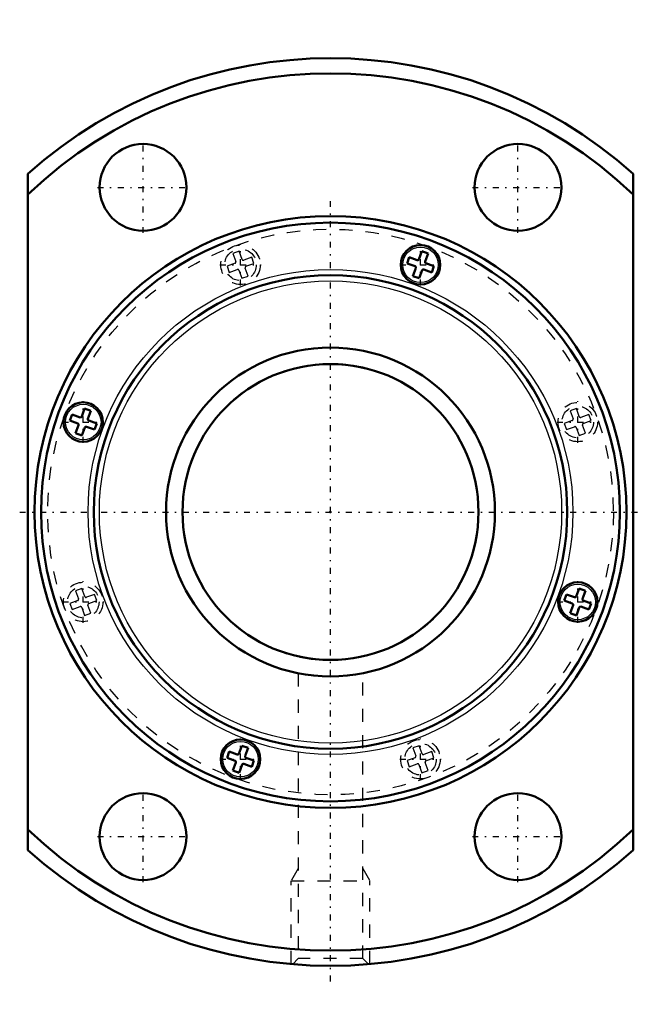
# Model space of a CAD drawing. Header units: millimetres. Extents: x -23.6 to 23.6, y -37.4 to 37.4.
import ezdxf

# ---------------------------------------------------------------- set-up
doc = ezdxf.new("R2010")
doc.units = ezdxf.units.MM
doc.linetypes.add('Center', pattern=[1.5, 0.45, -0.5, 0.05, -0.5])
doc.linetypes.add('Dashed', pattern=[2, 1, -1])
for name, color, linetype, lineweight in [('2d ConnectionPoints', 7, 'Continuous', 50), ('AM_0', 7, 'Continuous', 50), ('AM_4', 3, 'Continuous', 25), ('AM_5', 3, 'Continuous', 25), ('AM_7', 7, 'Center', 25), ('AM_9', 6, 'Dashed', 25)]:
    doc.layers.add(name, color=color, linetype=linetype, lineweight=lineweight)

# ---------------------------------------------------------------- blocks, each defined once
blk = doc.blocks.new('1_WTF2550_3ZZ_Nut_0_in_WTF2550_3ZZ_139LC7T_000_rev_2')
at = {"layer": 'AM_0'}
for p, q in [((-23, 25.715), (-23, -25.715)), ((23, -25.715), (23, 25.715)), ((6.947, 19.819), (6.725, 19.208)), ((6.947, 19.819), (7.417, 19.648)), ((7.195, 19.037), (7.417, 19.648)), ((5.986, 19.371), (5.815, 18.901)), ((5.815, 18.901), (6.426, 18.679)), ((6.597, 19.148), (5.986, 19.371)), ((7.866, 18.687), (7.255, 18.909)), ((6.486, 18.55), (6.263, 17.94)), ((6.733, 17.769), (6.956, 18.379)), ((7.084, 18.439), (7.695, 18.217)), ((7.695, 18.217), (7.866, 18.687)), ((6.263, 17.94), (6.733, 17.769)), ((-18.687, 7.866), (-18.909, 7.255)), ((-18.687, 7.866), (-18.217, 7.695)), ((-18.439, 7.084), (-18.217, 7.695)), ((-19.648, 7.417), (-19.819, 6.947)), ((-19.819, 6.947), (-19.208, 6.725)), ((-19.037, 7.195), (-19.648, 7.417)), ((-17.769, 6.733), (-18.379, 6.956)), ((-19.148, 6.597), (-19.371, 5.986)), ((-18.901, 5.815), (-18.679, 6.426)), ((-18.55, 6.486), (-17.94, 6.263)), ((-17.94, 6.263), (-17.769, 6.733)), ((-19.371, 5.986), (-18.901, 5.815)), ((18.901, -5.815), (18.679, -6.426)), ((18.901, -5.815), (19.371, -5.986)), ((19.148, -6.597), (19.371, -5.986)), ((17.94, -6.263), (17.769, -6.733)), ((17.769, -6.733), (18.379, -6.956)), ((18.55, -6.486), (17.94, -6.263)), ((19.819, -6.947), (19.208, -6.725)), ((18.439, -7.084), (18.217, -7.695)), ((18.687, -7.866), (18.909, -7.255)), ((19.037, -7.195), (19.648, -7.417)), ((19.648, -7.417), (19.819, -6.947)), ((18.217, -7.695), (18.687, -7.866)), ((-6.733, -17.769), (-6.956, -18.379)), ((-6.733, -17.769), (-6.263, -17.94)), ((-6.486, -18.55), (-6.263, -17.94)), ((-7.695, -18.217), (-7.866, -18.687)), ((-7.866, -18.687), (-7.255, -18.909)), ((-7.084, -18.439), (-7.695, -18.217)), ((-5.815, -18.901), (-6.426, -18.679)), ((-7.195, -19.037), (-7.417, -19.648)), ((-6.947, -19.819), (-6.725, -19.208)), ((-6.597, -19.148), (-5.986, -19.371)), ((-5.986, -19.371), (-5.815, -18.901)), ((-7.417, -19.648), (-6.947, -19.819))]:
    blk.add_line(p, q, dxfattribs=at)
for centre, radius in [((-14.25, 24.682), 3.3), ((14.25, 24.682), 3.3), ((0, 0), 22.5), ((0, 0), 22), ((6.84, 18.794), 1.5), ((0, 0), 18), ((-18.794, 6.84), 1.5), ((18.794, -6.84), 1.5), ((-6.84, -18.794), 1.5), ((-14.25, -24.682), 3.3), ((14.25, -24.682), 3.3)]:
    blk.add_circle(centre, radius, dxfattribs=at)
for centre, radius, start, end in [((0, 0), 34.5, 48.18969, 131.81031), ((0, 0), 33.35, 46.39718, 133.60282), ((6.631, 19.242), 0.1, 250, 340), ((7.289, 19.003), 0.1, 160, 250), ((6.392, 18.585), 0.1, 340, 70), ((7.05, 18.345), 0.1, 70, 160), ((-19.003, 7.289), 0.1, 250, 340), ((-18.345, 7.05), 0.1, 160, 250), ((-19.242, 6.631), 0.1, 340, 70), ((-18.585, 6.392), 0.1, 70, 160), ((18.585, -6.392), 0.1, 250, 340), ((19.242, -6.631), 0.1, 160, 250), ((18.345, -7.05), 0.1, 340, 70), ((19.003, -7.289), 0.1, 70, 160), ((-7.05, -18.345), 0.1, 250, 340), ((-6.392, -18.585), 0.1, 160, 250), ((-7.289, -19.003), 0.1, 340, 70), ((-6.631, -19.242), 0.1, 70, 160), ((0, 0), 33.35, 226.39718, 313.60282), ((0, 0), 34.5, 228.18969, 311.81031)]:
    blk.add_arc(centre, radius, start, end, dxfattribs=at)
at = {"layer": 'AM_4'}
for centre, radius in [((6.84, 18.794), 1.35), ((0, 0), 18.43), ((0, 0), 17.57), ((-18.794, 6.84), 1.35), ((18.794, -6.84), 1.35), ((-6.84, -18.794), 1.35)]:
    blk.add_circle(centre, radius, dxfattribs=at)
at = {"layer": 'AM_5', "linetype": 'Dashed'}
for p, q in [((-2.458, -27.112), (-3, -28.05)), ((2.459, -27.112), (3, -28.05)), ((-3, -34.369), (-3, -28.05)), ((-3, -28.05), (3, -28.05)), ((3, -34.369), (3, -28.05))]:
    blk.add_line(p, q, dxfattribs=at)
at = {"layer": 'AM_7'}
for p, q in [((-14.25, 21.217), (-14.25, 28.147)), ((14.25, 21.217), (14.25, 28.147)), ((-17.715, 24.682), (-10.785, 24.682)), ((10.785, 24.682), (17.715, 24.682)), ((0, -35.7), (0, 23.625)), ((-6.84, 17.219), (-6.84, 20.369)), ((6.84, 17.219), (6.84, 20.369)), ((-8.415, 18.794), (-5.265, 18.794)), ((5.265, 18.794), (8.415, 18.794)), ((-18.794, 5.265), (-18.794, 8.415)), ((18.794, 5.265), (18.794, 8.415)), ((-20.369, 6.84), (-17.219, 6.84)), ((17.219, 6.84), (20.369, 6.84)), ((-23.625, 0), (23.625, 0)), ((-18.794, -8.415), (-18.794, -5.265)), ((18.794, -8.415), (18.794, -5.265)), ((-20.369, -6.84), (-17.219, -6.84)), ((17.219, -6.84), (20.369, -6.84)), ((-6.84, -20.369), (-6.84, -17.219)), ((6.84, -20.369), (6.84, -17.219)), ((-8.415, -18.794), (-5.265, -18.794)), ((5.265, -18.794), (8.415, -18.794)), ((-14.25, -28.147), (-14.25, -21.217)), ((14.25, -28.147), (14.25, -21.217)), ((-17.715, -24.682), (-10.785, -24.682)), ((10.785, -24.682), (17.715, -24.682))]:
    blk.add_line(p, q, dxfattribs=at)
at = {"layer": 'AM_9'}
for p, q in [((-6.947, 19.819), (-7.417, 19.648)), ((-7.417, 19.648), (-7.195, 19.037)), ((-6.725, 19.208), (-6.947, 19.819)), ((-7.255, 18.909), (-7.866, 18.687)), ((-5.986, 19.371), (-6.597, 19.148)), ((-6.426, 18.679), (-5.815, 18.901)), ((-5.815, 18.901), (-5.986, 19.371)), ((-7.866, 18.687), (-7.695, 18.217)), ((-7.695, 18.217), (-7.084, 18.439)), ((-6.956, 18.379), (-6.733, 17.769)), ((-6.263, 17.94), (-6.486, 18.55)), ((-6.733, 17.769), (-6.263, 17.94)), ((18.687, 7.866), (18.217, 7.695)), ((18.217, 7.695), (18.439, 7.084)), ((18.909, 7.255), (18.687, 7.866)), ((18.379, 6.956), (17.769, 6.733)), ((19.648, 7.417), (19.037, 7.195)), ((19.208, 6.725), (19.819, 6.947)), ((19.819, 6.947), (19.648, 7.417)), ((17.769, 6.733), (17.94, 6.263)), ((17.94, 6.263), (18.55, 6.486)), ((18.679, 6.426), (18.901, 5.815)), ((19.371, 5.986), (19.148, 6.597)), ((18.901, 5.815), (19.371, 5.986)), ((-18.901, -5.815), (-19.371, -5.986)), ((-19.371, -5.986), (-19.148, -6.597)), ((-18.679, -6.426), (-18.901, -5.815)), ((-19.208, -6.725), (-19.819, -6.947)), ((-17.94, -6.263), (-18.55, -6.486)), ((-18.379, -6.956), (-17.769, -6.733)), ((-17.769, -6.733), (-17.94, -6.263)), ((-19.819, -6.947), (-19.648, -7.417)), ((-19.648, -7.417), (-19.037, -7.195)), ((-18.909, -7.255), (-18.687, -7.866)), ((-18.217, -7.695), (-18.439, -7.084)), ((-18.687, -7.866), (-18.217, -7.695)), ((-2.458, -12.257), (-2.458, -33.958)), ((2.459, -33.958), (2.459, -12.256)), ((6.733, -17.769), (6.263, -17.94)), ((6.263, -17.94), (6.486, -18.55)), ((6.956, -18.379), (6.733, -17.769)), ((6.426, -18.679), (5.815, -18.901)), ((7.695, -18.217), (7.084, -18.439)), ((7.255, -18.909), (7.866, -18.687)), ((7.866, -18.687), (7.695, -18.217)), ((5.815, -18.901), (5.986, -19.371)), ((5.986, -19.371), (6.597, -19.148)), ((6.725, -19.208), (6.947, -19.819)), ((7.417, -19.648), (7.195, -19.037)), ((6.947, -19.819), (7.417, -19.648)), ((-2.458, -33.958), (-2.875, -34.375)), ((2.459, -33.958), (-2.458, -33.958)), ((2.876, -34.376), (2.459, -33.958))]:
    blk.add_line(p, q, dxfattribs=at)
for centre, radius in [((0, 0), 21.5), ((-6.84, 18.794), 1.5), ((-6.84, 18.794), 1.2), ((18.794, 6.84), 1.5), ((18.794, 6.84), 1.2), ((-18.794, -6.84), 1.5), ((-18.794, -6.84), 1.2), ((6.84, -18.794), 1.5), ((6.84, -18.794), 1.2)]:
    blk.add_circle(centre, radius, dxfattribs=at)
for centre, start, end in [((-7.289, 19.003), 290, 20), ((-6.631, 19.242), 200, 290), ((-7.05, 18.345), 20, 110), ((-6.392, 18.585), 110, 200), ((18.345, 7.05), 290, 20), ((19.003, 7.289), 200, 290), ((18.585, 6.392), 20, 110), ((19.242, 6.631), 110, 200), ((-19.242, -6.631), 290, 20), ((-18.585, -6.392), 200, 290), ((-19.003, -7.289), 20, 110), ((-18.345, -7.05), 110, 200), ((6.392, -18.585), 290, 20), ((7.05, -18.345), 200, 290), ((6.631, -19.242), 20, 110), ((7.289, -19.003), 110, 200)]:
    blk.add_arc(centre, 0.1, start, end, dxfattribs=at)
blk = doc.blocks.new('2_WTF2550_30ZZ0_Shaft_0_in_WTF2550_3ZZ_139LC7T_000_rev_2')
at = {"layer": 'AM_0'}
for radius in [12.5, 11.25]:
    blk.add_circle((0, 0), radius, dxfattribs=at)
at = {"layer": 'AM_5', "linetype": 'Dashed'}
blk.add_arc((0, 0), 11.273, 75, 15, dxfattribs=at)

msp = doc.modelspace()

# ---------------------------------------------------------------- linework, layer by layer
at = {"layer": '2d ConnectionPoints'}
msp.add_point((0, 0), dxfattribs=at)
msp.add_point((0, 0), dxfattribs=at)
msp.add_point((0, 0), dxfattribs=at)

# ---------------------------------------------------------------- block references
for name in ['1_WTF2550_3ZZ_Nut_0_in_WTF2550_3ZZ_139LC7T_000_rev_2', '2_WTF2550_30ZZ0_Shaft_0_in_WTF2550_3ZZ_139LC7T_000_rev_2']:
    msp.add_blockref(name, (0, 0))

doc.saveas('drawing.dxf')
